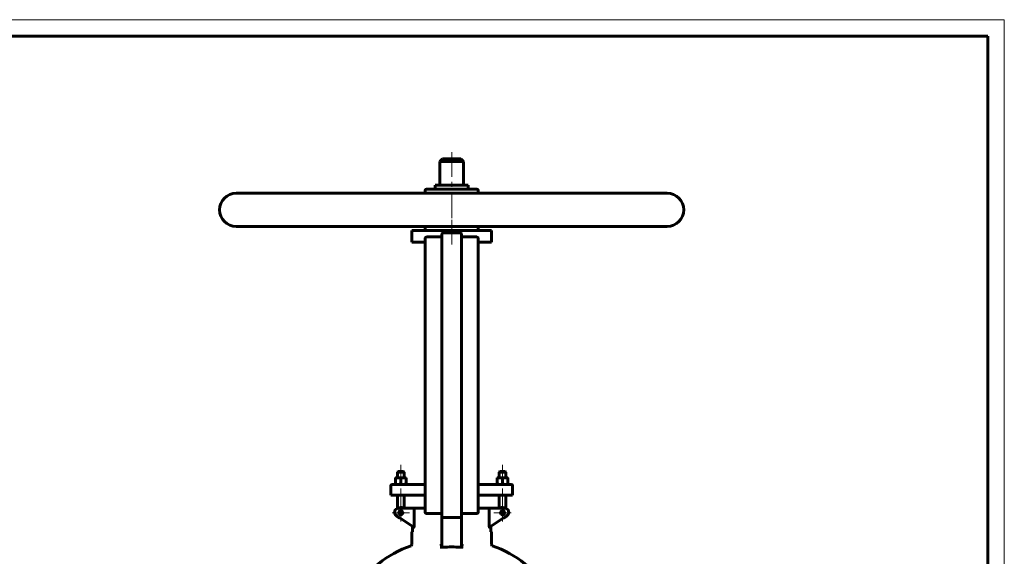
# Model space of a CAD drawing. Header units: millimetres. Extents: x 0 to 594, y 0 to 420.
# Tile 10 of 10: x 297 to 594, y 258 to 420. Entities that reach past the tile are written whole.
import ezdxf

# ---------------------------------------------------------------- set-up
doc = ezdxf.new("R2010")
doc.units = ezdxf.units.MM
for name, pattern in [('K5LT_AXLED', [12, 7.5, -1.5, 1.5, -1.5]), ('K5LT_BASIC', [0]), ('K5LT_THIN', [0])]:
    doc.linetypes.add(name, pattern=pattern)
doc.layers.add('Системный слой (1)', color=7, linetype='Continuous', true_color=0x6c6c6c)

# ---------------------------------------------------------------- blocks, each defined once
blk = doc.blocks.new('U33')
at = {"layer": 'Системный слой (1)', "color": 143, "linetype": 'K5LT_BASIC', "lineweight": 60, "true_color": 0x33acca}
for start, end in [(109.917, 145.8521), (34.1479, 70.083)]:
    blk.add_arc((427.3, 227.36), 36, start, end, dxfattribs=at)
blk = doc.blocks.new('U37')
at = {"layer": 'Системный слой (1)', "color": 143, "linetype": 'K5LT_BASIC', "lineweight": 60, "true_color": 0x33acca}
for p, q in [((422.3, 370.01), (422.35, 370.01)), ((422.35, 370.01), (432.3, 370.01))]:
    blk.add_line(p, q, dxfattribs=at)
blk = doc.blocks.new('U49')
at = {"layer": 'Системный слой (1)', "color": 143, "linetype": 'K5LT_BASIC', "lineweight": 60, "true_color": 0x33acca}
for p, q in [((419.3, 367.61), (418.61, 367.61)), ((492.3, 367.61), (435.3, 367.61))]:
    blk.add_line(p, q, dxfattribs=at)
blk = doc.blocks.new('U52')
at = {"layer": 'Системный слой (1)', "color": 30, "linetype": 'K5LT_AXLED', "lineweight": 18, "true_color": 0xff8000}
for q in [(411.94, 273.77), (409.34, 271.17), (414.54, 271.17), (411.94, 268.57)]:
    blk.add_line((411.94, 271.17), q, dxfattribs=at)
blk = doc.blocks.new('U54')
at = {"layer": 'Системный слой (1)', "color": 30, "linetype": 'K5LT_AXLED', "lineweight": 18, "true_color": 0xff8000}
for q in [(442.67, 273.77), (440.07, 271.17), (445.27, 271.17), (442.67, 268.57)]:
    blk.add_line((442.67, 271.17), q, dxfattribs=at)
blk = doc.blocks.new('U56')
at = {"color": 7, "linetype": 'K5LT_THIN', "lineweight": 18, "true_color": 0xffffff}
for p, q in [((0, 420), (594, 420)), ((594, 420), (594, 0))]:
    blk.add_line(p, q, dxfattribs=at)
at = {"color": 143, "linetype": 'K5LT_BASIC', "lineweight": 60, "true_color": 0x33acca}
for p, q in [((20, 415), (589, 415)), ((589, 415), (589, 5))]:
    blk.add_line(p, q, dxfattribs=at)

msp = doc.modelspace()

# ---------------------------------------------------------------- linework, layer by layer
at = {"layer": 'Системный слой (1)', "color": 143, "linetype": 'K5LT_BASIC', "lineweight": 60, "true_color": 0x33acca}
for p, q in [((424.5019, 378.0142), (423.7019, 377.2142)), ((423.7019, 370.0142), (423.7019, 377.2142)), ((423.7019, 377.2142), (430.9019, 377.2142)), ((430.1019, 378.0142), (424.5019, 378.0142)), ((430.1019, 378.0142), (430.9019, 377.2142)), ((430.9019, 370.0142), (430.9019, 377.2142)), ((419.3019, 367.6142), (419.3019, 368.4142)), ((434.9019, 368.8142), (419.7019, 368.8142)), ((422.3019, 368.8142), (422.3019, 370.0142)), ((432.3019, 368.8142), (432.3019, 370.0142)), ((435.3019, 367.6142), (435.3019, 368.4142)), ((362.3019, 367.6142), (492.3019, 367.6142)), ((492.3019, 357.6142), (362.3019, 357.6142)), ((415.3019, 352.8142), (415.3019, 356.4142)), ((415.3019, 356.4142), (439.3019, 356.4142)), ((419.3019, 356.8142), (419.3019, 357.6142)), ((435.3019, 356.8142), (435.3019, 357.6142)), ((439.3019, 352.8142), (439.3019, 356.4142)), ((419.3019, 354.0142), (419.3019, 349.6142)), ((423.9019, 354.4142), (419.7019, 354.4142)), ((424.3019, 355.2142), (424.3019, 349.6142)), ((424.7019, 355.6142), (429.9019, 355.6142)), ((430.3019, 349.6142), (430.3019, 355.2142)), ((434.9019, 354.4142), (430.7019, 354.4142)), ((435.3019, 349.6142), (435.3019, 354.0142)), ((419.3019, 352.8142), (415.3019, 352.8142)), ((419.3019, 352.8142), (419.3019, 349.6142)), ((439.3019, 352.8142), (435.3019, 352.8142)), ((419.3019, 349.6142), (419.3019, 275.7142)), ((424.3019, 349.6142), (424.3019, 275.7142)), ((430.3019, 349.6142), (430.3019, 275.7142)), ((435.3019, 349.6142), (435.3019, 275.7142)), ((411.1362, 283.6142), (410.9362, 283.4142)), ((410.9362, 283.4142), (412.9362, 283.4142)), ((410.9362, 281.7542), (410.9362, 283.4142)), ((412.7362, 283.6142), (411.1362, 283.6142)), ((412.7362, 283.6142), (412.9362, 283.4142)), ((412.9362, 281.7542), (412.9362, 283.4142)), ((441.8677, 283.6142), (441.6677, 283.4142)), ((441.6677, 283.4142), (443.6677, 283.4142)), ((441.6677, 281.7542), (441.6677, 283.4142)), ((443.4677, 283.6142), (441.8677, 283.6142)), ((443.4677, 283.6142), (443.6677, 283.4142)), ((443.6677, 281.7542), (443.6677, 283.4142)), ((408.9362, 276.5142), (408.9362, 279.3142)), ((411.2594, 279.7142), (409.3362, 279.7142)), ((410.3362, 281.6113), (410.3362, 281.7542)), ((410.3362, 281.7542), (411.1362, 281.7542)), ((410.3362, 279.8571), (410.3362, 281.6113)), ((410.3362, 279.7142), (410.3362, 279.8571)), ((411.1362, 281.7542), (412.7362, 281.7542)), ((419.3019, 279.7142), (411.2594, 279.7142)), ((411.9362, 279.8571), (411.9362, 281.6113)), ((412.7362, 281.7542), (413.5362, 281.7542)), ((413.5362, 281.7542), (413.5362, 281.6113)), ((413.5362, 279.8571), (413.5362, 281.6113)), ((413.5362, 279.8571), (413.5362, 279.7142)), ((443.3445, 279.7142), (435.3019, 279.7142)), ((441.0677, 281.7542), (441.8677, 281.7542)), ((441.0677, 281.6113), (441.0677, 281.7542)), ((441.0677, 279.8571), (441.0677, 281.6113)), ((441.0677, 279.7142), (441.0677, 279.8571)), ((441.8677, 281.7542), (443.4677, 281.7542)), ((442.6677, 279.8571), (442.6677, 281.6113)), ((445.2677, 279.7142), (443.3445, 279.7142)), ((443.4677, 281.7542), (444.2677, 281.7542)), ((444.2677, 281.7542), (444.2677, 281.6113)), ((444.2677, 279.8571), (444.2677, 281.6113)), ((444.2677, 279.8571), (444.2677, 279.7142)), ((445.6677, 276.5142), (445.6677, 279.3142)), ((408.9362, 276.5142), (411.1553, 276.5142)), ((410.9362, 272.4682), (410.9362, 276.5142)), ((411.1553, 276.5142), (419.3019, 276.5142)), ((412.9362, 272.5142), (412.9362, 276.5142)), ((435.3019, 276.5142), (443.4486, 276.5142)), ((441.6677, 272.5142), (441.6677, 276.5142)), ((443.4486, 276.5142), (445.6677, 276.5142)), ((443.6677, 272.4682), (443.6677, 276.5142)), ((419.3019, 275.7142), (419.3019, 271.3142)), ((419.3019, 275.7142), (419.3019, 272.5142)), ((424.3019, 275.7142), (424.3019, 270.1142)), ((430.3019, 270.1142), (430.3019, 275.7142)), ((435.3019, 271.3142), (435.3019, 275.7142)), ((410.5996, 270.3157), (415.8547, 266.8124)), ((416.2747, 272.5142), (411.2653, 272.5142)), ((412.5186, 271.3142), (411.3538, 271.3142)), ((415.9882, 272.1142), (415.9882, 267.2041)), ((419.3019, 272.5142), (416.2747, 272.5142)), ((419.7019, 270.9142), (423.9019, 270.9142)), ((430.7019, 270.9142), (434.9019, 270.9142)), ((438.3292, 272.5142), (435.3019, 272.5142)), ((443.3386, 272.5142), (438.3292, 272.5142)), ((438.6157, 267.2041), (438.6157, 272.1142)), ((438.7492, 266.8124), (444.0043, 270.3157)), ((424.3019, 270.1285), (424.3019, 261.2679)), ((424.7019, 269.7142), (429.9019, 269.7142)), ((430.3019, 261.2679), (430.3019, 270.1285)), ((415.3019, 261.5855), (415.3019, 265.4142)), ((415.4698, 265.4142), (415.3019, 265.4142)), ((415.4698, 267.069), (415.4698, 265.4142)), ((439.1341, 265.4142), (439.1341, 267.069)), ((439.3019, 265.4142), (439.1341, 265.4142)), ((439.3019, 261.5855), (439.3019, 265.4142))]:
    msp.add_line(p, q, dxfattribs=at)
at = {"layer": 'Системный слой (1)', "color": 30, "linetype": 'K5LT_AXLED', "lineweight": 18, "true_color": 0xff8000}
for p, q in [((427.3019, 380.0142), (427.3019, 365.6142)), ((427.3019, 367.6142), (427.3019, 357.6142)), ((427.3019, 359.6142), (427.3019, 350.8142)), ((411.9362, 285.6142), (411.9362, 279.7542)), ((442.6677, 285.6142), (442.6677, 279.7542)), ((411.9362, 278.5142), (411.9362, 270.4188)), ((442.6677, 278.5142), (442.6677, 270.4188))]:
    msp.add_line(p, q, dxfattribs=at)
at = {"layer": 'Системный слой (1)', "color": 143, "linetype": 'K5LT_BASIC', "lineweight": 60, "true_color": 0x33acca}
for centre in [(411.9362, 271.1698), (442.6677, 271.1698)]:
    msp.add_circle(centre, 0.6, dxfattribs=at)
for centre, radius, start, end in [((419.7019, 368.4142), 0.4, 90, 180), ((434.9019, 368.4142), 0.4, 0, 90), ((362.3019, 362.6142), 5, 90, 270), ((492.3019, 362.6142), 5, 270, 90), ((419.7019, 356.8142), 0.4, 180, 270), ((434.9019, 356.8142), 0.4, 270, 0), ((419.7019, 354.0142), 0.4, 90, 180), ((423.9019, 354.8142), 0.4, 270, 0), ((424.7019, 355.2142), 0.4, 90, 180), ((429.9019, 355.2142), 0.4, 0, 90), ((430.7019, 354.8142), 0.4, 180, 270), ((434.9019, 354.0142), 0.4, 0, 90), ((409.3362, 279.3142), 0.4, 90, 180), ((445.2677, 279.3142), 0.4, 0, 90), ((411.2653, 271.3142), 1.2, 90, 236.309932), ((411.9362, 271.1698), 1.6, 211.432739, 261.144264), ((411.9362, 271.1698), 1.6, 57.164742, 124.279557), ((419.7019, 271.3142), 0.4, 180, 270), ((423.9019, 270.5142), 0.4, 0, 90), ((430.7019, 270.5142), 0.4, 90, 180), ((434.9019, 271.3142), 0.4, 270, 0), ((442.6677, 271.1698), 1.6, 55.720443, 122.835258), ((442.6677, 271.1698), 1.6, 278.855736, 328.567261), ((443.3386, 271.3142), 1.2, 303.690068, 90), ((424.7019, 270.1142), 0.4, 180, 270), ((429.9019, 270.1142), 0.4, 270, 0), ((414.9019, 261.5855), 0.4, 289.91705, 0), ((439.7019, 261.5855), 0.4, 180, 250.08295), ((427.3019, 227.3627), 33.4927, 85.25638, 94.74362)]:
    msp.add_arc(centre, radius, start, end, dxfattribs=at)
for points in [[(411.1362, 281.7542), (410.7649, 281.7542), (410.3362, 281.6113)], [(410.3362, 279.8571), (410.7649, 279.7142), (411.1362, 279.7142)], [(411.9362, 281.6113), (411.5075, 281.7542), (411.1362, 281.7542)], [(411.1362, 279.7142), (411.5075, 279.7142), (411.9362, 279.8571)], [(412.7362, 281.7542), (412.3649, 281.7542), (411.9362, 281.6113)], [(411.9362, 279.8571), (412.3649, 279.7142), (412.7362, 279.7142)], [(413.5362, 281.6113), (413.1075, 281.7542), (412.7362, 281.7542)], [(412.7362, 279.7142), (413.1075, 279.7142), (413.5362, 279.8571)], [(441.8677, 281.7542), (441.4964, 281.7542), (441.0677, 281.6113)], [(441.0677, 279.8571), (441.4964, 279.7142), (441.8677, 279.7142)], [(442.6677, 281.6113), (442.239, 281.7542), (441.8677, 281.7542)], [(441.8677, 279.7142), (442.239, 279.7142), (442.6677, 279.8571)], [(443.4677, 281.7542), (443.0964, 281.7542), (442.6677, 281.6113)], [(442.6677, 279.8571), (443.0964, 279.7142), (443.4677, 279.7142)], [(444.2677, 281.6113), (443.839, 281.7542), (443.4677, 281.7542)], [(443.4677, 279.7142), (443.839, 279.7142), (444.2677, 279.8571)]]:
    msp.add_rational_spline(points, [1, 1.0379548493, 1], degree=2, dxfattribs=at)
for points, knots in [([(416.2747, 272.5142), (416.2743, 272.5142), (416.2738, 272.5142), (416.2475, 272.514), (416.2215, 272.5091), (416.1718, 272.4896), (416.1479, 272.4754), (416.0958, 272.4313), (416.0686, 272.398), (416.0276, 272.3222), (416.0126, 272.2828), (415.9931, 272.1993), (415.9882, 272.1572), (415.9882, 272.1142)], [-0.352407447, -0.352407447, -0.352407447, -0.352407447, -0.35185509, -0.35185509, -0.318702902, -0.318702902, -0.28639093, -0.28639093, -0.243773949, -0.243773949, -0.208362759, -0.208362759, -0.175927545, -0.175927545, -0.175927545, -0.175927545]), ([(438.3292, 272.5142), (438.3296, 272.5142), (438.33, 272.5142), (438.3564, 272.514), (438.3824, 272.5091), (438.4321, 272.4896), (438.456, 272.4754), (438.5081, 272.4313), (438.5352, 272.398), (438.5763, 272.3222), (438.5913, 272.2828), (438.6108, 272.1993), (438.6157, 272.1572), (438.6157, 272.1142)], [-0.000552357, -0.000552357, -0.000552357, -0.000552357, 0, 0, 0.033152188, 0.033152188, 0.06546416, 0.06546416, 0.108081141, 0.108081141, 0.143492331, 0.143492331, 0.175927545, 0.175927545, 0.175927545, 0.175927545]), ([(415.9882, 267.2041), (415.9882, 267.1471), (415.9851, 267.0857), (415.9706, 266.9738), (415.9594, 266.9234), (415.9333, 266.8527), (415.9181, 266.8272), (415.8862, 266.8021), (415.8695, 266.8025), (415.8547, 266.8124)], [0.343471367, 0.343471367, 0.343471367, 0.343471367, 0.386173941, 0.386173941, 0.428876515, 0.428876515, 0.466567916, 0.466567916, 0.504259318, 0.504259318, 0.504259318, 0.504259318]), ([(438.7492, 266.8124), (438.7344, 266.8025), (438.7177, 266.8021), (438.6858, 266.8272), (438.6705, 266.8527), (438.6445, 266.9234), (438.6333, 266.9738), (438.6188, 267.0857), (438.6157, 267.1471), (438.6157, 267.2041)], [0.179370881, 0.179370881, 0.179370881, 0.179370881, 0.217062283, 0.217062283, 0.254753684, 0.254753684, 0.297456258, 0.297456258, 0.340158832, 0.340158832, 0.340158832, 0.340158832]), ([(423.9393, 261.2094), (423.9399, 261.2096), (423.9405, 261.2098), (423.9855, 261.2255), (424.0294, 261.2479), (424.1104, 261.3048), (424.148, 261.3389), (424.2139, 261.4175), (424.2422, 261.462), (424.274, 261.5348), (424.2827, 261.5599), (424.2891, 261.5855)], [-0.381750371, -0.381750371, -0.381750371, -0.381750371, -0.381144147, -0.381144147, -0.335449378, -0.335449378, -0.291431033, -0.291431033, -0.248157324, -0.248157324, -0.226444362, -0.226444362, -0.226444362, -0.226444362]), ([(424.2891, 261.5855), (424.2925, 261.5992), (424.2953, 261.613), (424.3004, 261.6481), (424.3019, 261.6693), (424.3019, 261.6905)], [0.4661519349, 0.4661519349, 0.4661519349, 0.4661519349, 0.4767783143, 0.4767783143, 0.4927738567, 0.4927738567, 0.4927738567, 0.4927738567]), ([(430.3019, 261.6905), (430.3019, 261.6798), (430.3023, 261.669), (430.3049, 261.6336), (430.3088, 261.6093), (430.3148, 261.5855)], [0.1693457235, 0.1693457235, 0.1693457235, 0.1693457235, 0.1774473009, 0.1774473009, 0.1959504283, 0.1959504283, 0.1959504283, 0.1959504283]), ([(430.6646, 261.2094), (430.664, 261.2096), (430.6634, 261.2098), (430.6001, 261.2318), (430.5385, 261.2676), (430.4422, 261.3525), (430.4043, 261.3965), (430.3494, 261.4866), (430.3299, 261.5302), (430.3164, 261.5791), (430.3156, 261.5823), (430.3148, 261.5855)], [-0.382772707, -0.382772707, -0.382772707, -0.382772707, -0.382160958, -0.382160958, -0.317132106, -0.317132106, -0.267879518, -0.267879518, -0.228717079, -0.228717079, -0.225985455, -0.225985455, -0.225985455, -0.225985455]), ([(424.5322, 260.7407), (424.4732, 260.7358), (424.4143, 260.7337), (424.2763, 260.7348), (424.1999, 260.7405), (424.0605, 260.7591), (423.9993, 260.7714), (423.9405, 260.7862), (423.9399, 260.7864), (423.9393, 260.7865)], [0, 0, 0, 0, 0.0444027, 0.0444027, 0.106427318, 0.106427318, 0.165626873, 0.165626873, 0.166218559, 0.166218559, 0.166218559, 0.166218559]), ([(430.6646, 260.7865), (430.664, 260.7864), (430.6634, 260.7862), (430.613, 260.7735), (430.5609, 260.7626), (430.4447, 260.7451), (430.382, 260.7389), (430.2369, 260.7325), (430.1545, 260.7338), (430.0717, 260.7407)], [-0.000600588, -0.000600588, -0.000600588, -0.000600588, 0, 0, 0.051413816, 0.051413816, 0.104497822, 0.104497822, 0.167607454, 0.167607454, 0.167607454, 0.167607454])]:
    msp.add_open_spline(points, degree=3, knots=knots, dxfattribs=at)

# ---------------------------------------------------------------- block references
msp.add_blockref('U56', (0, 0))
at = {"layer": 'Системный слой (1)'}
for name in ['U37', 'U49', 'U52', 'U54', 'U33']:
    msp.add_blockref(name, (0, 0), dxfattribs=at)

doc.saveas('drawing.dxf')
